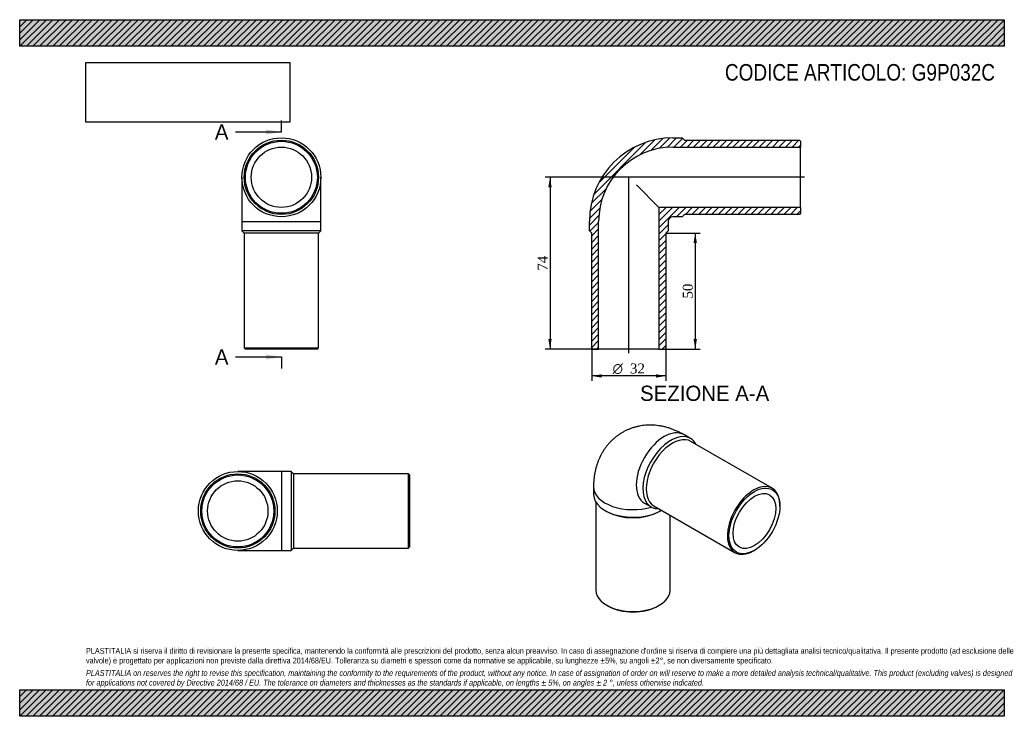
# Model space of a CAD drawing. Header units: millimetres. Extents: x 0 to 424, y 0 to 300.
import ezdxf
from ezdxf.enums import TextEntityAlignment as Align
from ezdxf.lldxf.tags import DXFTag

# ---------------------------------------------------------------- set-up
doc = ezdxf.new("R2010")
doc.units = ezdxf.units.MM
doc.header["$LTSCALE"] = 1.428571
for name, color, linetype in [('Default', 7, 'Continuous'), ('DV4_Default', 7, 'Continuous'), ('G9P032C', 7, 'Continuous')]:
    doc.layers.add(name, color=color, linetype=linetype)
doc.styles.add('SEACAD_Solid_Edge_ANSI', font='seans.ttf')
doc.styles.add('SEACAD_Solid_Edge_ANSI1_Symbols', font='semeca1.ttf')
doc.styles.add('SEACAD_Times_New_Roman', font='times.ttf')
tags = doc.linetypes.add('CENTER2', pattern=[28.575, 19.05, -3.175, 3.175, -3.175]).pattern_tags.tags
tags[10:11] = [DXFTag(74, 4), DXFTag(75, 0), DXFTag(340, '0'), DXFTag(46, 0.0), DXFTag(50, 0.0), DXFTag(44, 0.0), DXFTag(45, 0.0)]
tags[8:9] = [DXFTag(74, 4), DXFTag(75, 0), DXFTag(340, '0'), DXFTag(46, 0.0), DXFTag(50, 0.0), DXFTag(44, 0.0), DXFTag(45, 0.0)]
tags[6:7] = [DXFTag(74, 4), DXFTag(75, 0), DXFTag(340, '0'), DXFTag(46, 0.0), DXFTag(50, 0.0), DXFTag(44, 0.0), DXFTag(45, 0.0)]
tags[4:5] = [DXFTag(74, 4), DXFTag(75, 0), DXFTag(340, '0'), DXFTag(46, 0.0), DXFTag(50, 0.0), DXFTag(44, 0.0), DXFTag(45, 0.0)]
doc.dimstyles.new('ANSImm', dxfattribs={"dimtxt": 4.285714, "dimasz": 4.285714, "dimexe": 2.142857, "dimexo": 0, "dimgap": 1.071429, "dimtad": 1, "dimlfac": 1, "dimdsep": 46, "dimtxsty": 'SEACAD_Times_New_Roman', "dimblk1": '_SE_FILLED', "dimblk2": '_SE_FILLED', "dimsah": 1, "dimcen": 2.142857, "dimazin": 0, "dimtfac": 0.85, "dimtdec": 3, "dimtofl": 0, "dimtmove": 0, "dimatfit": 3, "dimfxl": 1, "dimarcsym": 0})
picture_1 = doc.add_image_def('image1.jpg', size_in_pixel=(4302, 1260))

# ---------------------------------------------------------------- blocks, each defined once
blk = doc.blocks.new('SE')
at = {"layer": 'G9P032C', "color": 7, "linetype": 'Continuous'}
for p, q in [((95.76, 232.13), (95.76, 213.13)), ((129.76, 213.13), (129.76, 232.13)), ((95.76, 213.13), (129.76, 213.13)), ((95.76, 213.13), (95.76, 209.13)), ((129.76, 209.13), (129.76, 213.13)), ((129.76, 209.13), (95.76, 209.13)), ((95.76, 209.13), (96.76, 208.13)), ((128.76, 208.13), (96.76, 208.13)), ((96.76, 208.13), (96.76, 158.63)), ((128.76, 208.13), (129.76, 209.13)), ((128.76, 158.63), (128.76, 208.13)), ((96.76, 158.63), (128.76, 158.63)), ((96.76, 158.63), (97.26, 158.13)), ((128.26, 158.13), (97.26, 158.13)), ((128.26, 158.13), (128.76, 158.63))]:
    blk.add_line(p, q, dxfattribs=at)
for radius in [17, 16, 15.5, 13]:
    blk.add_circle((112.76, 232.13), radius, dxfattribs=at)
blk = doc.blocks.new('SE1')
at = {"layer": 'G9P032C', "color": 7, "linetype": 'Continuous'}
for p, q in [((289.05, 119.66), (286.22, 121.3)), ((324.26, 98.18), (289.26, 118.39)), ((247.29, 98.82), (247.29, 95.55)), ((248.29, 92.24), (248.29, 54.32)), ((269.22, 91.85), (272.05, 90.22)), ((273.26, 90.68), (308.26, 70.47)), ((327.57, 90.45), (327.57, 90.86)), ((252.27, 88.61), (252.97, 88.2)), ((275.6, 88.2), (276.31, 88.61)), ((280.29, 54.32), (280.29, 86.62)), ((316.26, 71.26), (316.61, 71.47)), ((252.97, 47.79), (253.33, 47.58)), ((275.25, 47.58), (275.6, 47.79))]:
    blk.add_line(p, q, dxfattribs=at)
blk.add_arc((271.86, 101.21), 9.72, 254.1821, 254.2598, dxfattribs=at)
for centre, major_axis, start_param, end_param in [((277.72, 106.57), (-8.5, -14.72), 3.141593, 6.283185), ((280.55, 104.94), (8.5, 14.72), 0, 3.486294), ((281.26, 104.53), (8, 13.86), 0, 3.141593), ((280.55, 104.94), (8.5, 14.72), 5.938484, 6.283185), ((264.29, 98.82), (-17, 0), 0, 2.055342), ((316.26, 84.33), (-8, -13.86), 2.356194, 6.283185), ((264.29, 95.55), (17, 0), 3.141593, 5.519706), ((277.72, 106.57), (-8.5, -14.72), 0, 0.002781), ((264.29, 94.74), (16, 0), 3.926991, 5.497787), ((316.26, 84.33), (-8, -13.86), 0, 0.785398), ((264.29, 54.32), (-16, 0), 0, 3.141593), ((264.29, 53.91), (15.5, 0), 3.926991, 5.497787)]:
    blk.add_ellipse(centre, major_axis=major_axis, ratio=0.57735, start_param=start_param, end_param=end_param, dxfattribs=at)
for major_axis in [(7.75, 13.42), (6.5, 11.26)]:
    blk.add_ellipse((316.61, 84.12), major_axis=major_axis, ratio=0.57735, dxfattribs=at)
blk.add_open_spline([(286.22, 121.3), (285.9, 121.48), (285.21, 121.87), (283.94, 122.51), (282.53, 123.15), (281.08, 123.72), (279.64, 124.2), (278.19, 124.61), (276.74, 124.93), (275.3, 125.17), (273.86, 125.33), (272.44, 125.41), (271.04, 125.41), (269.65, 125.33), (268.28, 125.18), (266.93, 124.95), (265.62, 124.66), (264.32, 124.28), (263.06, 123.84), (261.84, 123.33), (260.65, 122.76), (259.5, 122.12), (258.39, 121.42), (257.32, 120.66), (256.3, 119.85), (255.33, 118.98), (254.41, 118.05), (253.53, 117.08), (252.71, 116.06), (251.94, 114.99), (251.23, 113.88), (250.57, 112.72), (249.97, 111.52), (249.43, 110.29), (248.94, 109.01), (248.52, 107.69), (248.15, 106.34), (247.85, 104.95), (247.61, 103.53), (247.43, 102.07), (247.32, 100.61), (247.29, 99.49), (247.29, 98.93), (247.29, 98.82)], degree=3, knots=[0, 0, 0, 0, 0.017723, 0.045969, 0.07412, 0.101992, 0.129532, 0.156706, 0.183497, 0.209903, 0.235933, 0.261605, 0.286944, 0.311977, 0.33673, 0.361234, 0.385515, 0.409601, 0.433517, 0.457291, 0.480945, 0.504506, 0.527996, 0.551436, 0.574848, 0.598256, 0.621687, 0.645168, 0.668727, 0.692393, 0.716196, 0.740168, 0.764341, 0.788749, 0.813423, 0.838393, 0.863686, 0.889323, 0.915318, 0.94167, 0.96837, 0.994718, 1, 1, 1, 1], dxfattribs=at)
blk = doc.blocks.new('SE2')
at = {"layer": 'G9P032C', "color": 7, "linetype": 'Continuous'}
for p, q in [((112.99, 105.42), (93.99, 105.42)), ((112.99, 71.42), (112.99, 105.42)), ((116.99, 105.42), (112.99, 105.42)), ((116.99, 105.42), (116.99, 71.42)), ((117.99, 104.42), (116.99, 105.42)), ((117.99, 104.42), (117.99, 72.42)), ((167.49, 104.42), (117.99, 104.42)), ((167.49, 72.42), (167.49, 104.42)), ((167.99, 103.92), (167.49, 104.42)), ((167.99, 103.92), (167.99, 72.92)), ((116.99, 71.42), (117.99, 72.42)), ((117.99, 72.42), (167.49, 72.42)), ((167.49, 72.42), (167.99, 72.92)), ((93.99, 71.42), (112.99, 71.42)), ((112.99, 71.42), (116.99, 71.42))]:
    blk.add_line(p, q, dxfattribs=at)
for radius in [17, 16, 15.5, 13]:
    blk.add_circle((93.99, 88.42), radius, dxfattribs=at)
blk = doc.blocks.new('SE4')
at = {"color": 7, "linetype": 'Continuous', "style": 'SEACAD_Solid_Edge_ANSI'}
blk.add_text('A', height=6.57, dxfattribs=at).set_placement((84.1, 254.93), align=Align.TOP_LEFT)
blk = doc.blocks.new('SE5')
at = {"color": 7, "linetype": 'Continuous', "style": 'SEACAD_Solid_Edge_ANSI'}
blk.add_text('A', height=6.57, dxfattribs=at).set_placement((84.1, 158.03), align=Align.TOP_LEFT)
blk = doc.blocks.new('SEANNOT_GROUP')
at = {"linetype": 'Continuous'}
blk.add_hatch(color=7, dxfattribs=at).paths.add_polyline_path([(106.18, 250.54), (112.76, 251.64), (106.18, 252.74)])
at = {"color": 7, "linetype": 'Continuous'}
blk.add_lwpolyline([(93.04, 251.64), (112.76, 251.64)], dxfattribs=at)
blk = doc.blocks.new('SEANNOT_GROUP1')
at = {"linetype": 'Continuous'}
blk.add_hatch(color=7, dxfattribs=at).paths.add_polyline_path([(106.18, 153.65), (112.76, 154.74), (106.18, 155.84)])
at = {"color": 7, "linetype": 'Continuous'}
blk.add_lwpolyline([(93.04, 154.74), (112.76, 154.74)], dxfattribs=at)
blk = doc.blocks.new('SE3')
at = {"layer": 'Default', "color": 7, "linetype": 'CENTER2'}
for p, q in [((112.76, 251.64), (112.76, 256.57)), ((112.76, 154.74), (112.76, 149.81))]:
    blk.add_line(p, q, dxfattribs=at)
at = {"layer": 'Default', "color": 7, "linetype": 'CENTER2', "const_width": 0.0001}
blk.add_lwpolyline([(112.76, 251.64), (112.76, 154.74)], dxfattribs=at)
at = {"layer": 'Default'}
for name in ['SE4', 'SEANNOT_GROUP', 'SE5', 'SEANNOT_GROUP1']:
    blk.add_blockref(name, (0, 0), dxfattribs=at)
blk = doc.blocks.new('SE6')
at = {"layer": 'G9P032C', "linetype": 'Continuous'}
h = blk.add_hatch(dxfattribs=at)
h.set_pattern_fill('LINE', scale=0.62992, angle=45, style=0)
edge = h.paths.add_edge_path()
edge.add_line((335.98, 248.13), (286.48, 248.13))
edge.add_line((286.48, 248.13), (285.48, 249.13))
edge.add_line((285.48, 249.13), (281.48, 249.13))
edge.add_arc((281.48, 213.13), 36, 90, 180)
edge.add_line((245.48, 213.13), (245.48, 209.13))
edge.add_line((245.48, 209.13), (246.48, 208.13))
edge.add_line((246.48, 208.13), (246.48, 158.63))
edge.add_line((246.48, 158.63), (246.98, 158.13))
edge.add_line((246.98, 158.13), (249.48, 158.13))
edge.add_line((249.48, 158.13), (249.48, 213.13))
edge.add_arc((281.48, 213.13), 32, 90, 180, ccw=False)
edge.add_line((281.48, 245.13), (336.48, 245.13))
edge.add_line((336.48, 245.13), (336.48, 247.63))
edge.add_line((336.48, 247.63), (335.98, 248.13))
h = blk.add_hatch(dxfattribs=at)
h.set_pattern_fill('LINE', scale=0.62992, angle=45, style=0)
edge = h.paths.add_edge_path()
edge.add_line((336.48, 216.63), (336.48, 219.13))
edge.add_line((336.48, 219.13), (275.48, 219.13))
edge.add_line((275.48, 219.13), (275.48, 158.13))
edge.add_line((275.48, 158.13), (277.98, 158.13))
edge.add_line((277.98, 158.13), (278.48, 158.63))
edge.add_line((278.48, 158.63), (278.48, 208.13))
edge.add_line((278.48, 208.13), (279.48, 209.13))
edge.add_line((279.48, 209.13), (279.48, 213.13))
edge.add_arc((281.48, 213.13), 2, 90, 180, ccw=False)
edge.add_line((281.48, 215.13), (285.48, 215.13))
edge.add_line((285.48, 215.13), (286.48, 216.13))
edge.add_line((286.48, 216.13), (335.98, 216.13))
edge.add_line((335.98, 216.13), (336.48, 216.63))
at = {"layer": 'DV4_Default', "color": 7, "linetype": 'CENTER2'}
for p, q in [((338.23, 232.13), (262.35, 232.13)), ((262.48, 156.38), (262.48, 232.35))]:
    blk.add_line(p, q, dxfattribs=at)
at = {"layer": 'G9P032C', "color": 7, "linetype": 'Continuous'}
for p, q in [((281.48, 249.13), (285.48, 249.13)), ((285.48, 249.13), (286.48, 248.13)), ((286.48, 248.13), (335.98, 248.13)), ((335.98, 248.13), (336.48, 247.63)), ((336.48, 247.63), (336.48, 245.13)), ((281.48, 245.13), (336.48, 245.13)), ((336.48, 219.13), (336.48, 245.13)), ((265.74, 228.87), (275.48, 219.13)), ((336.48, 219.13), (275.48, 219.13)), ((275.48, 219.13), (275.48, 158.13)), ((336.48, 216.63), (335.98, 216.13)), ((336.48, 219.13), (336.48, 216.63)), ((245.48, 209.13), (245.48, 213.13)), ((249.48, 158.13), (249.48, 213.13)), ((279.48, 213.13), (279.48, 209.13)), ((285.48, 215.13), (281.48, 215.13)), ((286.48, 216.13), (285.48, 215.13)), ((335.98, 216.13), (286.48, 216.13)), ((246.48, 208.13), (245.48, 209.13)), ((246.48, 158.63), (246.48, 208.13)), ((279.48, 209.13), (278.48, 208.13)), ((278.48, 208.13), (278.48, 158.63)), ((246.98, 158.13), (246.48, 158.63)), ((246.98, 158.13), (249.48, 158.13)), ((275.48, 158.13), (249.48, 158.13)), ((275.48, 158.13), (277.98, 158.13)), ((278.48, 158.63), (277.98, 158.13))]:
    blk.add_line(p, q, dxfattribs=at)
for radius in [36, 32, 2]:
    blk.add_arc((281.48, 213.13), radius, 90, 180, dxfattribs=at)
blk = doc.blocks.new('DMBLK199')
at = {"layer": 'Default', "linetype": 'Continuous'}
for points in [[(227.8, 227.85), (229.23, 227.85), (228.52, 232.13)], [(227.8, 162.42), (228.52, 158.13), (229.23, 162.42)]]:
    blk.add_hatch(color=7, dxfattribs=at).paths.add_polyline_path(points)
at = {"layer": 'Default', "color": 7, "linetype": 'Continuous'}
for p, q in [((262.37, 232.13), (226.37, 232.13)), ((228.52, 232.13), (228.52, 158.13)), ((249.48, 158.13), (226.37, 158.13))]:
    blk.add_line(p, q, dxfattribs=at)
at = {"layer": 'Default', "color": 7, "linetype": 'Continuous', "style": 'SEACAD_Times_New_Roman'}
blk.add_text('74', height=4.286, rotation=90, dxfattribs=at).set_placement((223.16, 191.88), align=Align.TOP_LEFT)
blk = doc.blocks.new('_SE_FILLED')
at = {"color": 0}
blk.add_line((0, 0), (-1, 0), dxfattribs=at)
blk.add_solid([(0, 0), (-1, -0.1665), (-1, 0.1665), (0, 0)], dxfattribs=at)
blk = doc.blocks.new('DMBLK200')
at = {"layer": 'Default', "linetype": 'Continuous'}
for points in [[(291.82, 203.85), (291.1, 208.13), (290.39, 203.85)], [(291.82, 162.42), (290.39, 162.42), (291.1, 158.13)]]:
    blk.add_hatch(color=7, dxfattribs=at).paths.add_polyline_path(points)
at = {"layer": 'Default', "color": 7, "linetype": 'Continuous'}
for p, q in [((278.48, 208.13), (293.25, 208.13)), ((291.1, 208.13), (291.1, 158.13)), ((275.48, 158.13), (293.25, 158.13))]:
    blk.add_line(p, q, dxfattribs=at)
at = {"layer": 'Default', "color": 7, "linetype": 'Continuous', "style": 'SEACAD_Times_New_Roman'}
blk.add_text('50', height=4.286, rotation=90, dxfattribs=at).set_placement((285.75, 179.88), align=Align.TOP_LEFT)
blk = doc.blocks.new('GDimGGroup')
at = {"layer": 'Default', "linetype": 'Continuous'}
for points in [[(250.76, 145.86), (250.76, 147.29), (246.48, 146.57)], [(274.19, 145.86), (278.48, 146.57), (274.19, 147.29)]]:
    blk.add_hatch(color=7, dxfattribs=at).paths.add_polyline_path(points)
at = {"layer": 'Default', "color": 7, "linetype": 'Continuous'}
for p, q in [((246.48, 158.63), (246.48, 144.43)), ((278.48, 158.63), (278.48, 144.43)), ((278.48, 146.57), (246.48, 146.57))]:
    blk.add_line(p, q, dxfattribs=at)
for s, height, style, p in [('O', 4.29, 'SEACAD_Solid_Edge_ANSI1_Symbols', (255.5, 151.93)), ('32', 4.286, 'SEACAD_Times_New_Roman', (262.96, 151.93))]:
    blk.add_text(s, height=height, dxfattribs=dict(at, style=style)).set_placement(p, align=Align.TOP_LEFT)

msp = doc.modelspace()

# ---------------------------------------------------------------- hatches: boundary and pattern name
at = {"layer": 'Default', "linetype": 'Continuous'}
h = msp.add_hatch(dxfattribs=at)
h.set_pattern_fill('LINE', scale=0.62992, angle=45, style=0)
h.paths.add_polyline_path([(424.286, 288.571), (424.286, 300), (0, 300), (0, 288.571)])
for points in [[(424.286, 288.571), (424.286, 300), (0, 300), (0, 288.571)], [(424.286, 0), (424.286, 11.429), (0, 11.429), (0, 0)]]:
    msp.add_hatch(color=7, dxfattribs=at).paths.add_polyline_path(points)
h = msp.add_hatch(dxfattribs=at)
h.set_pattern_fill('LINE', scale=0.62992, angle=45, style=0)
h.paths.add_polyline_path([(424.286, 0), (424.286, 11.429), (0, 11.429), (0, 0)])

# ---------------------------------------------------------------- linework, layer by layer
at = {"layer": 'Default', "color": 7, "linetype": 'Continuous'}
for p, q in [((0, 300), (424.286, 300)), ((0, 288.571), (0, 300)), ((424.286, 300), (424.286, 288.571)), ((424.286, 288.571), (0, 288.571)), ((0, 11.429), (424.286, 11.429)), ((0, 0), (0, 11.429)), ((424.286, 11.429), (424.286, 0)), ((424.286, 0), (0, 0))]:
    msp.add_line(p, q, dxfattribs=at)

# ---------------------------------------------------------------- block references
at = {"layer": 'Default'}
for name in ['SE3', 'SE', 'SE6', 'GDimGGroup', 'SE1', 'SE2']:
    msp.add_blockref(name, (0, 0), dxfattribs=at)

# ---------------------------------------------------------------- texts
at = {"layer": 'Default', "color": 7, "linetype": 'Continuous', "style": 'SEACAD_Solid_Edge_ANSI'}
msp.add_text('SEZIONE A-A', height=6.57143, dxfattribs=at).set_placement((267.325, 142.388), align=Align.TOP_LEFT)
at = {"layer": 'Default', "attachment_point": 1}
for s, insert, char_height, width in [('{\\fArial Narrow|b0||i0||c0|p34;\\C7;\\H7.142857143;\\W1.;CODICE ARTICOLO: G9P032C}', (303.895, 280.901), 7.14286, 119.83804), ("{\\fArial Narrow|b0||i0||c0|p34;\\C7;\\H2.5;\\W1.;PLASTITALIA si riserva il diritto di revisionare la presente specifica, mantenendo la conformità alle prescrizioni del prodotto, senza alcun preavviso. In caso di assegnazione d'ordine si riserva di compiere una più dettagliata analisi tecnico/qualitativa. Il presente prodotto (ad esclusione delle \\P}{\\fArial Narrow|b0||i0||c0|p34;\\C7;\\H2.5;\\W1.;valvole) è progettato per applicazioni non previste dalla direttiva 2014/68/EU. Tolleranza su diametri e spessori come da normative se applicabile, su lunghezze ±5%, su angoli ±2°, se non diversamente specificato.\\P}{\\fArial Narrow|b0||i0||c0|p34;\\C7;\\H0.7142857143;\\W1.;   \\P}{\\fArial Narrow|b0||i1||c0|p34;\\C7;\\H2.5;\\W1.;PLASTITALIA on reserves the right to revise this specification, maintaining the conformity to the requirements of the product, without any notice. In case of assignation of order on will reserve to make a more detailed analysis technical/qualitative. This product (excluding valves) is designed \\P}{\\fArial Narrow|b0||i1||c0|p34;\\C7;\\H2.5;\\W1.;for applications not covered by Directive 2014/68 / EU. The tolerance on diameters and thicknesses as the standards if applicable, on lengths ± 5%, on angles ± 2 °, unless otherwise indicated.\\P}", (28.571, 29.432), 2.5, 367.14286)]:
    msp.add_mtext(s, dxfattribs=dict(at, insert=insert, char_height=char_height, width=width))

# ---------------------------------------------------------------- dimensions: what is measured, and where the dimension line sits
at = {"layer": 'Default', "color": 7, "linetype": 'Continuous'}
for base, p1, p2, picture, middle in [((228.516, 158.133), (262.478, 232.133), (249.478, 158.133), 'DMBLK199', (228.516, 195.133)), ((291.104, 158.133), (278.478, 208.133), (275.478, 158.133), 'DMBLK200', (291.104, 183.133))]:
    dim = msp.add_linear_dim(base=base, p1=p1, p2=p2, angle=90, text='\\A1;<>', dimstyle='ANSImm', dxfattribs=at)
    dim.commit()
    dim.dimension.update_dxf_attribs({"geometry": picture, "text_midpoint": middle, "dimtype": 160})

# ---------------------------------------------------------------- pictures from other files: only their frames are drawn
image = msp.add_image(picture_1, insert=(28.571, 255.862), size_in_units=(87.796, 25.714))
image.dxf.flags = 7

doc.saveas('drawing.dxf')
